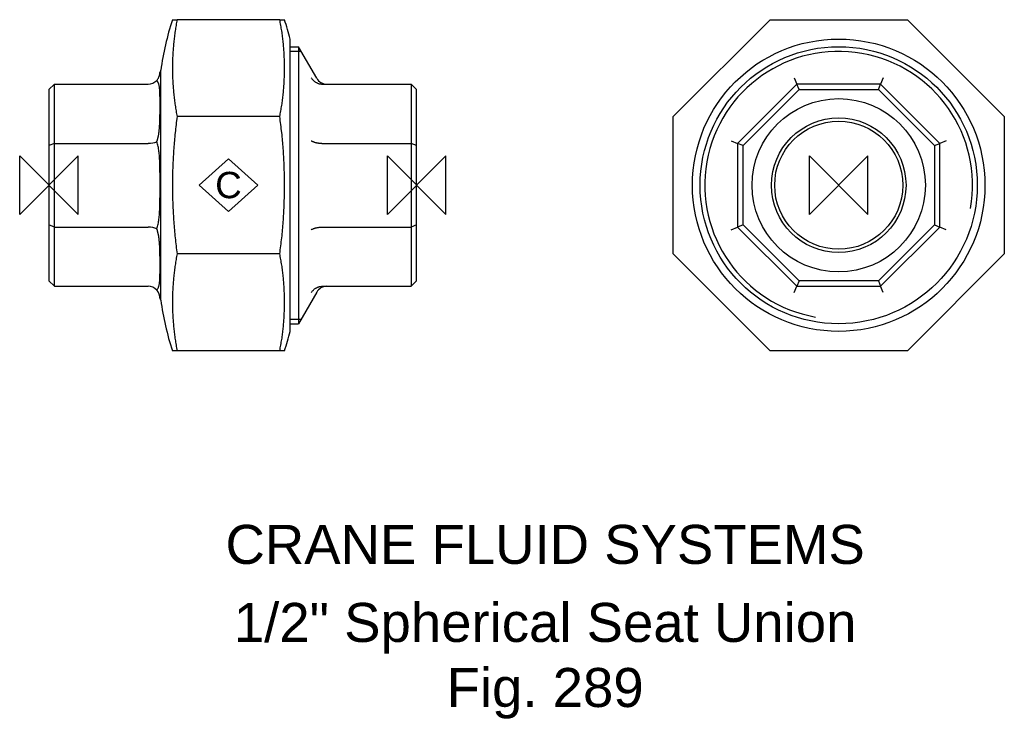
# Model space of a CAD drawing. Extents: x -4 to 122, y -69 to 21.
import ezdxf

# ---------------------------------------------------------------- set-up
doc = ezdxf.new("R2010")
doc.units = 0
doc.header["$MEASUREMENT"] = 0
doc.layers.get('0').update_dxf_attribs({"linetype": 'CONTINUOUS'})
for name, color, linetype in [('DETAIL', 2, 'CONTINUOUS'), ('ORIGIN', 6, 'CONTINUOUS'), ('SYMBOL', 3, 'CONTINUOUS')]:
    doc.layers.add(name, color=color, linetype=linetype)
doc.layers.add('TEXT', color=7, linetype='CONTINUOUS', lineweight=13)
doc.styles.add('fastrack', font='ARIAL.TTF')

# ---------------------------------------------------------------- blocks, each defined once
blk = doc.blocks.new('C Symbol')
at = {"layer": 'SYMBOL'}
for p, q in [((-10, 0), (0, 9)), ((0, 9), (10, 0)), ((0, -9), (-10, 0)), ((10, 0), (0, -9))]:
    blk.add_line(p, q, dxfattribs=at)
at = {"layer": 'SYMBOL', "insert": (0, 0), "char_height": 9, "attachment_point": 5, "style": 'fastrack'}
blk.add_mtext('C', dxfattribs=at)
blk = doc.blocks.new('ZPO')
at = {"layer": 'ORIGIN'}
for p, q in [((-20, 20), (20, -20)), ((20, 20), (-20, -20)), ((-20, -20), (-20, 20)), ((20, -20), (20, 20))]:
    blk.add_line(p, q, dxfattribs=at)

msp = doc.modelspace()

# ---------------------------------------------------------------- linework, layer by layer
at = {"layer": 'DETAIL'}
for p, q in [((15.81, 21.21), (16.42, 21.21)), ((29.56, 21.21), (16.42, 21.21)), ((29.56, 21.21), (30.17, 21.21)), ((79.94, 8.79), (92.37, 21.21)), ((92.37, 21.21), (109.94, 21.21)), ((109.94, 21.21), (122.36, 8.79)), ((30.88, -18.73), (30.88, 18.73)), ((30.88, 17.75), (31.95, 17.75)), ((31.95, 17.75), (31.95, -17.75)), ((34.29, 13.7), (31.95, 17.75)), ((32.3, 17.15), (30.88, 17.15)), ((14.2, 14.54), (14.2, 14.45)), ((14.2, 14.54), (14.33, 14.54)), ((14.33, -14.73), (14.33, 14.73)), ((0.7, 12.95), (0, 12.25)), ((0.7, 5.36), (0.7, 12.95)), ((0.7, 12.95), (12.7, 12.95)), ((35.03, 12.95), (46.39, 12.95)), ((47.09, 12.25), (46.39, 12.95)), ((46.39, 12.95), (46.39, 5.36)), ((95.79, 12.95), (88.2, 5.36)), ((95.45, 13.76), (95.79, 12.95)), ((106.52, 12.95), (95.79, 12.95)), ((96.08, 12.25), (95.79, 12.95)), ((106.23, 12.25), (106.52, 12.95)), ((106.85, 13.76), (106.52, 12.95)), ((114.1, 5.36), (106.52, 12.95)), ((0, 12.25), (0, 5.07)), ((14.2, 11.36), (14.2, 9.08)), ((47.09, 5.07), (47.09, 12.25)), ((88.9, 5.07), (96.08, 12.25)), ((96.08, 12.25), (106.23, 12.25)), ((106.23, 12.25), (113.4, 5.07)), ((29.56, 8.79), (16.42, 8.79)), ((79.94, -8.79), (79.94, 8.79)), ((122.36, 8.79), (122.36, -8.79)), ((0.7, 5.36), (0, 5.07)), ((0, 5.07), (0, -5.07)), ((0.7, -5.36), (0.7, 5.36)), ((0.7, 5.36), (12.7, 5.36)), ((35.03, 5.36), (46.39, 5.36)), ((47.09, 5.07), (46.39, 5.36)), ((46.39, 5.36), (46.39, -5.36)), ((47.09, -5.07), (47.09, 5.07)), ((87.39, 5.7), (88.2, 5.36)), ((88.9, 5.07), (88.2, 5.36)), ((88.2, 5.36), (88.2, -5.36)), ((88.9, -5.07), (88.9, 5.07)), ((113.4, 5.07), (114.1, 5.36)), ((113.4, 5.07), (113.4, -5.07)), ((114.91, 5.7), (114.1, 5.36)), ((114.1, -5.36), (114.1, 5.36)), ((14.2, 1.62), (14.2, -1.62)), ((0.7, -5.36), (0, -5.07)), ((0, -5.07), (0, -12.25)), ((0.7, -12.95), (0.7, -5.36)), ((0.7, -5.36), (12.7, -5.36)), ((35.03, -5.36), (46.39, -5.36)), ((47.09, -5.07), (46.39, -5.36)), ((46.39, -5.36), (46.39, -12.95)), ((47.09, -12.25), (47.09, -5.07)), ((87.39, -5.7), (88.2, -5.36)), ((88.9, -5.07), (88.2, -5.36)), ((88.2, -5.36), (95.79, -12.95)), ((96.08, -12.25), (88.9, -5.07)), ((113.4, -5.07), (106.23, -12.25)), ((106.52, -12.95), (114.1, -5.36)), ((113.4, -5.07), (114.1, -5.36)), ((114.91, -5.7), (114.1, -5.36)), ((29.56, -8.79), (16.42, -8.79)), ((92.37, -21.21), (79.94, -8.79)), ((122.36, -8.79), (109.94, -21.21)), ((14.2, -9.08), (14.2, -11.36)), ((0.7, -12.95), (0, -12.25)), ((47.09, -12.25), (46.39, -12.95)), ((96.08, -12.25), (95.79, -12.95)), ((106.23, -12.25), (96.08, -12.25)), ((106.23, -12.25), (106.52, -12.95)), ((0.7, -12.95), (12.7, -12.95)), ((34.29, -13.7), (31.95, -17.75)), ((35.03, -12.95), (46.39, -12.95)), ((95.45, -13.76), (95.79, -12.95)), ((95.79, -12.95), (106.52, -12.95)), ((106.85, -13.76), (106.52, -12.95)), ((14.2, -14.45), (14.2, -14.54)), ((14.2, -14.54), (14.33, -14.54)), ((30.88, -17.15), (32.3, -17.15)), ((30.88, -17.75), (31.95, -17.75)), ((16.42, -21.21), (15.81, -21.21)), ((29.56, -21.21), (16.42, -21.21)), ((30.17, -21.21), (29.56, -21.21)), ((109.94, -21.21), (92.37, -21.21))]:
    msp.add_line(p, q, dxfattribs=at)
at = {"layer": 'DETAIL', "flags": 128}
for points in [[(16.42, 21.21), (16.38, 21.03), (16.35, 20.85), (16.31, 20.66), (16.28, 20.48), (16.25, 20.3), (16.22, 20.12), (16.19, 19.94), (16.16, 19.76), (16.14, 19.58), (16.11, 19.39), (16.09, 19.21), (16.06, 19.03), (16.04, 18.85), (16.02, 18.67), (16, 18.49), (15.98, 18.31), (15.96, 18.13), (15.94, 17.95), (15.93, 17.77), (15.91, 17.6), (15.9, 17.42), (15.89, 17.24), (15.88, 17.07), (15.87, 16.89), (15.86, 16.71), (15.85, 16.54), (15.84, 16.36), (15.83, 16.19), (15.83, 16.02), (15.82, 15.85), (15.82, 15.67), (15.81, 15.5), (15.81, 15.33), (15.81, 15.17), (15.81, 15), (15.81, 14.83), (15.81, 14.66), (15.81, 14.49), (15.82, 14.32), (15.82, 14.15), (15.83, 13.98), (15.83, 13.8), (15.84, 13.63), (15.85, 13.46), (15.86, 13.28), (15.87, 13.1), (15.88, 12.93), (15.89, 12.75), (15.9, 12.58), (15.91, 12.4), (15.93, 12.22), (15.94, 12.04), (15.96, 11.86), (15.98, 11.68), (16, 11.5), (16.02, 11.32), (16.04, 11.14), (16.06, 10.96), (16.09, 10.78), (16.11, 10.6), (16.14, 10.42), (16.16, 10.24), (16.19, 10.06), (16.22, 9.87), (16.25, 9.69), (16.28, 9.51), (16.31, 9.33), (16.35, 9.15), (16.38, 8.97), (16.42, 8.79)], [(29.56, 8.79), (29.6, 8.97), (29.63, 9.15), (29.67, 9.33), (29.7, 9.51), (29.73, 9.69), (29.76, 9.87), (29.79, 10.06), (29.82, 10.24), (29.85, 10.42), (29.87, 10.6), (29.9, 10.78), (29.92, 10.96), (29.94, 11.14), (29.96, 11.32), (29.98, 11.5), (30, 11.68), (30.02, 11.86), (30.04, 12.04), (30.05, 12.22), (30.07, 12.4), (30.08, 12.58), (30.09, 12.75), (30.11, 12.93), (30.12, 13.1), (30.13, 13.28), (30.14, 13.46), (30.14, 13.63), (30.15, 13.8), (30.16, 13.98), (30.16, 14.15), (30.17, 14.32), (30.17, 14.49), (30.17, 14.66), (30.17, 14.83), (30.17, 15), (30.17, 15.17), (30.17, 15.33), (30.17, 15.5), (30.17, 15.67), (30.16, 15.85), (30.16, 16.02), (30.15, 16.19), (30.14, 16.36), (30.14, 16.54), (30.13, 16.71), (30.12, 16.89), (30.11, 17.07), (30.09, 17.24), (30.08, 17.42), (30.07, 17.6), (30.05, 17.77), (30.04, 17.95), (30.02, 18.13), (30, 18.31), (29.98, 18.49), (29.96, 18.67), (29.94, 18.85), (29.92, 19.03), (29.9, 19.21), (29.87, 19.39), (29.85, 19.58), (29.82, 19.76), (29.79, 19.94), (29.76, 20.12), (29.73, 20.3), (29.7, 20.48), (29.67, 20.66), (29.63, 20.85), (29.6, 21.03), (29.56, 21.21)], [(13.8, 13.43), (13.85, 13.49), (13.9, 13.55), (13.94, 13.61), (13.98, 13.66), (14.01, 13.72), (14.04, 13.77), (14.06, 13.83), (14.09, 13.88), (14.11, 13.93), (14.12, 13.97), (14.14, 14.02), (14.15, 14.07), (14.16, 14.11), (14.17, 14.15), (14.18, 14.19), (14.18, 14.23), (14.19, 14.26), (14.19, 14.29), (14.19, 14.33), (14.2, 14.36), (14.2, 14.38), (14.2, 14.41), (14.2, 14.43), (14.2, 14.45)], [(14.07, 12.95), (14.06, 12.97), (14.05, 12.99), (14.05, 13.02), (14.04, 13.04), (14.03, 13.06), (14.02, 13.08), (14.01, 13.1), (14, 13.12), (13.99, 13.15), (13.98, 13.17), (13.97, 13.19), (13.96, 13.21), (13.95, 13.23), (13.94, 13.25), (13.93, 13.27), (13.92, 13.29), (13.9, 13.3), (13.89, 13.32), (13.88, 13.34), (13.86, 13.36), (13.85, 13.38), (13.83, 13.4), (13.82, 13.42), (13.8, 13.43)], [(14.2, 11.36), (14.2, 11.44), (14.2, 11.51), (14.2, 11.59), (14.2, 11.66), (14.2, 11.73), (14.2, 11.81), (14.2, 11.88), (14.19, 11.95), (14.19, 12.02), (14.19, 12.09), (14.18, 12.16), (14.18, 12.22), (14.18, 12.29), (14.17, 12.36), (14.17, 12.42), (14.16, 12.48), (14.15, 12.55), (14.14, 12.61), (14.13, 12.67), (14.12, 12.73), (14.11, 12.78), (14.1, 12.84), (14.08, 12.9), (14.07, 12.95)], [(33.6, 13.76), (33.64, 13.7), (33.68, 13.64), (33.72, 13.59), (33.77, 13.53), (33.82, 13.48), (33.87, 13.43), (33.92, 13.38), (33.97, 13.34), (34.03, 13.29), (34.08, 13.25), (34.14, 13.21), (34.21, 13.18), (34.27, 13.14), (34.33, 13.11), (34.4, 13.08), (34.47, 13.05), (34.53, 13.03), (34.6, 13.01), (34.67, 12.99), (34.74, 12.98), (34.82, 12.97), (34.89, 12.96), (34.96, 12.95), (35.03, 12.95)], [(14.07, 6.61), (14.08, 6.72), (14.1, 6.82), (14.11, 6.93), (14.12, 7.03), (14.13, 7.14), (14.14, 7.24), (14.15, 7.35), (14.16, 7.45), (14.17, 7.56), (14.17, 7.66), (14.18, 7.77), (14.18, 7.87), (14.18, 7.98), (14.19, 8.08), (14.19, 8.18), (14.19, 8.28), (14.2, 8.38), (14.2, 8.48), (14.2, 8.59), (14.2, 8.68), (14.2, 8.78), (14.2, 8.88), (14.2, 8.98), (14.2, 9.07)], [(16.42, 8.79), (16.38, 8.53), (16.35, 8.27), (16.31, 8.02), (16.28, 7.76), (16.25, 7.5), (16.22, 7.24), (16.19, 6.99), (16.16, 6.73), (16.14, 6.48), (16.11, 6.22), (16.09, 5.96), (16.06, 5.71), (16.04, 5.45), (16.02, 5.2), (16, 4.94), (15.98, 4.69), (15.96, 4.43), (15.94, 4.18), (15.93, 3.93), (15.91, 3.68), (15.9, 3.43), (15.89, 3.17), (15.88, 2.92), (15.87, 2.68), (15.86, 2.43), (15.85, 2.18), (15.84, 1.93), (15.83, 1.69), (15.83, 1.44), (15.82, 1.2), (15.82, 0.96), (15.81, 0.72), (15.81, 0.48), (15.81, 0.24), (15.81, 0), (15.81, -0.24), (15.81, -0.48), (15.81, -0.72), (15.82, -0.96), (15.82, -1.2), (15.83, -1.44), (15.83, -1.69), (15.84, -1.93), (15.85, -2.18), (15.86, -2.43), (15.87, -2.68), (15.88, -2.92), (15.89, -3.17), (15.9, -3.43), (15.91, -3.68), (15.93, -3.93), (15.94, -4.18), (15.96, -4.43), (15.98, -4.69), (16, -4.94), (16.02, -5.2), (16.04, -5.45), (16.06, -5.71), (16.09, -5.96), (16.11, -6.22), (16.14, -6.48), (16.16, -6.73), (16.19, -6.99), (16.22, -7.24), (16.25, -7.5), (16.28, -7.76), (16.31, -8.02), (16.35, -8.27), (16.38, -8.53), (16.42, -8.79)], [(29.56, -8.79), (29.6, -8.53), (29.63, -8.27), (29.67, -8.02), (29.7, -7.76), (29.73, -7.5), (29.76, -7.24), (29.79, -6.99), (29.82, -6.73), (29.85, -6.48), (29.87, -6.22), (29.9, -5.96), (29.92, -5.71), (29.94, -5.45), (29.96, -5.2), (29.98, -4.94), (30, -4.69), (30.02, -4.43), (30.04, -4.18), (30.05, -3.93), (30.07, -3.68), (30.08, -3.43), (30.09, -3.17), (30.11, -2.92), (30.12, -2.68), (30.13, -2.43), (30.14, -2.18), (30.14, -1.93), (30.15, -1.69), (30.16, -1.44), (30.16, -1.2), (30.17, -0.96), (30.17, -0.72), (30.17, -0.48), (30.17, -0.24), (30.17, 0), (30.17, 0.24), (30.17, 0.48), (30.17, 0.72), (30.17, 0.96), (30.16, 1.2), (30.16, 1.44), (30.15, 1.69), (30.14, 1.93), (30.14, 2.18), (30.13, 2.43), (30.12, 2.68), (30.11, 2.92), (30.09, 3.17), (30.08, 3.43), (30.07, 3.68), (30.05, 3.93), (30.04, 4.18), (30.02, 4.43), (30, 4.69), (29.98, 4.94), (29.96, 5.2), (29.94, 5.45), (29.92, 5.71), (29.9, 5.96), (29.87, 6.22), (29.85, 6.48), (29.82, 6.73), (29.79, 6.99), (29.76, 7.24), (29.73, 7.5), (29.7, 7.76), (29.67, 8.02), (29.63, 8.27), (29.6, 8.53), (29.56, 8.79)], [(13.8, 5.56), (13.82, 5.61), (13.83, 5.65), (13.85, 5.69), (13.86, 5.73), (13.88, 5.78), (13.89, 5.82), (13.9, 5.86), (13.92, 5.91), (13.93, 5.95), (13.94, 5.99), (13.95, 6.04), (13.96, 6.08), (13.97, 6.13), (13.98, 6.17), (13.99, 6.21), (14, 6.26), (14.01, 6.3), (14.02, 6.35), (14.03, 6.39), (14.04, 6.43), (14.05, 6.48), (14.05, 6.52), (14.06, 6.57), (14.07, 6.61)], [(14.2, 1.62), (14.2, 1.79), (14.2, 1.96), (14.2, 2.14), (14.2, 2.31), (14.19, 2.48), (14.19, 2.66), (14.19, 2.83), (14.18, 3), (14.18, 3.17), (14.17, 3.34), (14.16, 3.51), (14.15, 3.68), (14.14, 3.85), (14.12, 4.01), (14.11, 4.18), (14.09, 4.34), (14.06, 4.5), (14.04, 4.66), (14.01, 4.82), (13.98, 4.97), (13.94, 5.12), (13.9, 5.27), (13.85, 5.42), (13.8, 5.56)], [(33.6, 5.7), (33.64, 5.67), (33.68, 5.65), (33.72, 5.63), (33.77, 5.61), (33.82, 5.58), (33.87, 5.56), (33.92, 5.54), (33.97, 5.53), (34.03, 5.51), (34.08, 5.49), (34.14, 5.47), (34.21, 5.46), (34.27, 5.44), (34.33, 5.43), (34.4, 5.42), (34.47, 5.41), (34.53, 5.4), (34.6, 5.39), (34.67, 5.38), (34.74, 5.38), (34.82, 5.37), (34.89, 5.37), (34.96, 5.36), (35.03, 5.36)], [(13.8, -5.56), (13.85, -5.42), (13.9, -5.27), (13.94, -5.12), (13.98, -4.97), (14.01, -4.82), (14.04, -4.66), (14.06, -4.5), (14.09, -4.34), (14.11, -4.18), (14.12, -4.01), (14.14, -3.85), (14.15, -3.68), (14.16, -3.51), (14.17, -3.34), (14.18, -3.17), (14.18, -3), (14.19, -2.83), (14.19, -2.66), (14.19, -2.48), (14.2, -2.31), (14.2, -2.14), (14.2, -1.96), (14.2, -1.79), (14.2, -1.62)], [(14.07, -6.61), (14.06, -6.57), (14.05, -6.52), (14.05, -6.48), (14.04, -6.43), (14.03, -6.39), (14.02, -6.35), (14.01, -6.3), (14, -6.26), (13.99, -6.21), (13.98, -6.17), (13.97, -6.13), (13.96, -6.08), (13.95, -6.04), (13.94, -5.99), (13.93, -5.95), (13.92, -5.91), (13.9, -5.86), (13.89, -5.82), (13.88, -5.78), (13.86, -5.73), (13.85, -5.69), (13.83, -5.65), (13.82, -5.61), (13.8, -5.56)], [(33.6, -5.7), (33.64, -5.67), (33.68, -5.65), (33.72, -5.63), (33.77, -5.61), (33.82, -5.58), (33.87, -5.56), (33.92, -5.54), (33.97, -5.53), (34.03, -5.51), (34.08, -5.49), (34.14, -5.47), (34.21, -5.46), (34.27, -5.44), (34.33, -5.43), (34.4, -5.42), (34.47, -5.41), (34.53, -5.4), (34.6, -5.39), (34.67, -5.38), (34.74, -5.38), (34.82, -5.37), (34.89, -5.37), (34.96, -5.36), (35.03, -5.36)], [(14.2, -9.07), (14.2, -8.98), (14.2, -8.88), (14.2, -8.78), (14.2, -8.68), (14.2, -8.59), (14.2, -8.48), (14.2, -8.38), (14.19, -8.28), (14.19, -8.18), (14.19, -8.08), (14.18, -7.98), (14.18, -7.87), (14.18, -7.77), (14.17, -7.66), (14.17, -7.56), (14.16, -7.45), (14.15, -7.35), (14.14, -7.24), (14.13, -7.14), (14.12, -7.03), (14.11, -6.93), (14.1, -6.82), (14.08, -6.72), (14.07, -6.61)], [(16.42, -8.79), (16.38, -8.97), (16.35, -9.15), (16.31, -9.33), (16.28, -9.51), (16.25, -9.69), (16.22, -9.87), (16.19, -10.06), (16.16, -10.24), (16.14, -10.42), (16.11, -10.6), (16.09, -10.78), (16.06, -10.96), (16.04, -11.14), (16.02, -11.32), (16, -11.5), (15.98, -11.68), (15.96, -11.86), (15.94, -12.04), (15.93, -12.22), (15.91, -12.4), (15.9, -12.58), (15.89, -12.75), (15.88, -12.93), (15.87, -13.1), (15.86, -13.28), (15.85, -13.46), (15.84, -13.63), (15.83, -13.8), (15.83, -13.98), (15.82, -14.15), (15.82, -14.32), (15.81, -14.49), (15.81, -14.66), (15.81, -14.83), (15.81, -15), (15.81, -15.17), (15.81, -15.33), (15.81, -15.5), (15.82, -15.67), (15.82, -15.85), (15.83, -16.02), (15.83, -16.19), (15.84, -16.36), (15.85, -16.54), (15.86, -16.71), (15.87, -16.89), (15.88, -17.07), (15.89, -17.24), (15.9, -17.42), (15.91, -17.6), (15.93, -17.77), (15.94, -17.95), (15.96, -18.13), (15.98, -18.31), (16, -18.49), (16.02, -18.67), (16.04, -18.85), (16.06, -19.03), (16.09, -19.21), (16.11, -19.39), (16.14, -19.58), (16.16, -19.76), (16.19, -19.94), (16.22, -20.12), (16.25, -20.3), (16.28, -20.48), (16.31, -20.66), (16.35, -20.85), (16.38, -21.03), (16.42, -21.21)], [(29.56, -21.21), (29.6, -21.03), (29.63, -20.85), (29.67, -20.66), (29.7, -20.48), (29.73, -20.3), (29.76, -20.12), (29.79, -19.94), (29.82, -19.76), (29.85, -19.58), (29.87, -19.39), (29.9, -19.21), (29.92, -19.03), (29.94, -18.85), (29.96, -18.67), (29.98, -18.49), (30, -18.31), (30.02, -18.13), (30.04, -17.95), (30.05, -17.77), (30.07, -17.6), (30.08, -17.42), (30.09, -17.24), (30.11, -17.07), (30.12, -16.89), (30.13, -16.71), (30.14, -16.54), (30.14, -16.36), (30.15, -16.19), (30.16, -16.02), (30.16, -15.85), (30.17, -15.67), (30.17, -15.5), (30.17, -15.33), (30.17, -15.17), (30.17, -15), (30.17, -14.83), (30.17, -14.66), (30.17, -14.49), (30.17, -14.32), (30.16, -14.15), (30.16, -13.98), (30.15, -13.8), (30.14, -13.63), (30.14, -13.46), (30.13, -13.28), (30.12, -13.1), (30.11, -12.93), (30.09, -12.75), (30.08, -12.58), (30.07, -12.4), (30.05, -12.22), (30.04, -12.04), (30.02, -11.86), (30, -11.68), (29.98, -11.5), (29.96, -11.32), (29.94, -11.14), (29.92, -10.96), (29.9, -10.78), (29.87, -10.6), (29.85, -10.42), (29.82, -10.24), (29.79, -10.06), (29.76, -9.87), (29.73, -9.69), (29.7, -9.51), (29.67, -9.33), (29.63, -9.15), (29.6, -8.97), (29.56, -8.79)], [(13.8, -13.43), (13.85, -13.37), (13.9, -13.31), (13.94, -13.24), (13.98, -13.18), (14.01, -13.11), (14.04, -13.03), (14.06, -12.96), (14.09, -12.88), (14.11, -12.8), (14.12, -12.72), (14.14, -12.64), (14.15, -12.55), (14.16, -12.46), (14.17, -12.37), (14.18, -12.28), (14.18, -12.18), (14.19, -12.09), (14.19, -11.99), (14.19, -11.89), (14.2, -11.78), (14.2, -11.68), (14.2, -11.58), (14.2, -11.47), (14.2, -11.36)], [(14.07, -13.83), (14.06, -13.82), (14.05, -13.8), (14.05, -13.79), (14.04, -13.77), (14.03, -13.75), (14.02, -13.74), (14.01, -13.72), (14, -13.71), (13.99, -13.69), (13.98, -13.67), (13.97, -13.66), (13.96, -13.64), (13.95, -13.62), (13.94, -13.61), (13.93, -13.59), (13.92, -13.57), (13.9, -13.55), (13.89, -13.54), (13.88, -13.52), (13.86, -13.5), (13.85, -13.49), (13.83, -13.47), (13.82, -13.45), (13.8, -13.43)], [(14.2, -14.45), (14.2, -14.43), (14.2, -14.42), (14.2, -14.4), (14.2, -14.39), (14.2, -14.37), (14.2, -14.35), (14.2, -14.33), (14.19, -14.31), (14.19, -14.28), (14.19, -14.26), (14.18, -14.24), (14.18, -14.21), (14.18, -14.18), (14.17, -14.16), (14.17, -14.13), (14.16, -14.1), (14.15, -14.07), (14.14, -14.04), (14.13, -14), (14.12, -13.97), (14.11, -13.94), (14.1, -13.9), (14.08, -13.87), (14.07, -13.83)], [(33.6, -13.76), (33.64, -13.7), (33.68, -13.64), (33.72, -13.59), (33.77, -13.53), (33.82, -13.48), (33.87, -13.43), (33.92, -13.38), (33.97, -13.34), (34.03, -13.29), (34.08, -13.25), (34.14, -13.21), (34.21, -13.18), (34.27, -13.14), (34.33, -13.11), (34.4, -13.08), (34.47, -13.05), (34.53, -13.03), (34.6, -13.01), (34.67, -12.99), (34.74, -12.98), (34.82, -12.97), (34.89, -12.96), (34.96, -12.95), (35.03, -12.95)]]:
    msp.add_lwpolyline(points, dxfattribs=at)
at = {"layer": 'DETAIL'}
for radius in [18.73, 17.75, 11.1, 8.62, 8.2]:
    msp.add_circle((101.15, 0), radius, dxfattribs=at)
for centre, radius, start, end in [((52.07, 9.52), 38.1, 162.1415, 172.145), ((-6.09, 9.52), 38.1, 13.9777, 17.8585), ((101.15, 0), 17.15, 350, 260), ((12.7, 14.45), 1.5, 270, 317.3233), ((35.59, 14.45), 1.5, 210, 270), ((12.7, -14.45), 1.5, 42.6767, 90), ((35.59, -14.45), 1.5, 90, 150), ((52.07, -9.53), 38.1, 187.855, 197.8585), ((-6.09, -9.53), 38.1, 342.1415, 346.0223)]:
    msp.add_arc(centre, radius, start, end, dxfattribs=at)
for centre, major_axis, start_param, end_param in [((12.7, 5.99), (-1.5, 0), 1.570796, 2.396743), ((12.7, -5.99), (1.5, 0), 0.744849, 1.570796)]:
    msp.add_ellipse(centre, major_axis=major_axis, ratio=0.414214, start_param=start_param, end_param=end_param, dxfattribs=at)

# ---------------------------------------------------------------- block references
at = {"xscale": 0.375, "yscale": 0.375, "zscale": 0.375}
msp.add_blockref('C Symbol', (22.99, 0), dxfattribs=at)
at = {"layer": 'ORIGIN', "xscale": 0.1875, "yscale": 0.1875, "zscale": 0.1875}
for p in [(0, 0), (47.09, 0), (101.15, 0)]:
    msp.add_blockref('ZPO', p, dxfattribs=at)

# ---------------------------------------------------------------- texts
at = {"layer": 'TEXT', "char_height": 5, "attachment_point": 2, "style": 'fastrack'}
for s, insert in [('CRANE FLUID SYSTEMS', (63.55, -43.52)), ('\\A1;1/2" Spherical Seat Union\\PFig. 289', (63.55, -53.52))]:
    msp.add_mtext(s, dxfattribs=dict(at, insert=insert))

doc.saveas('drawing.dxf')
